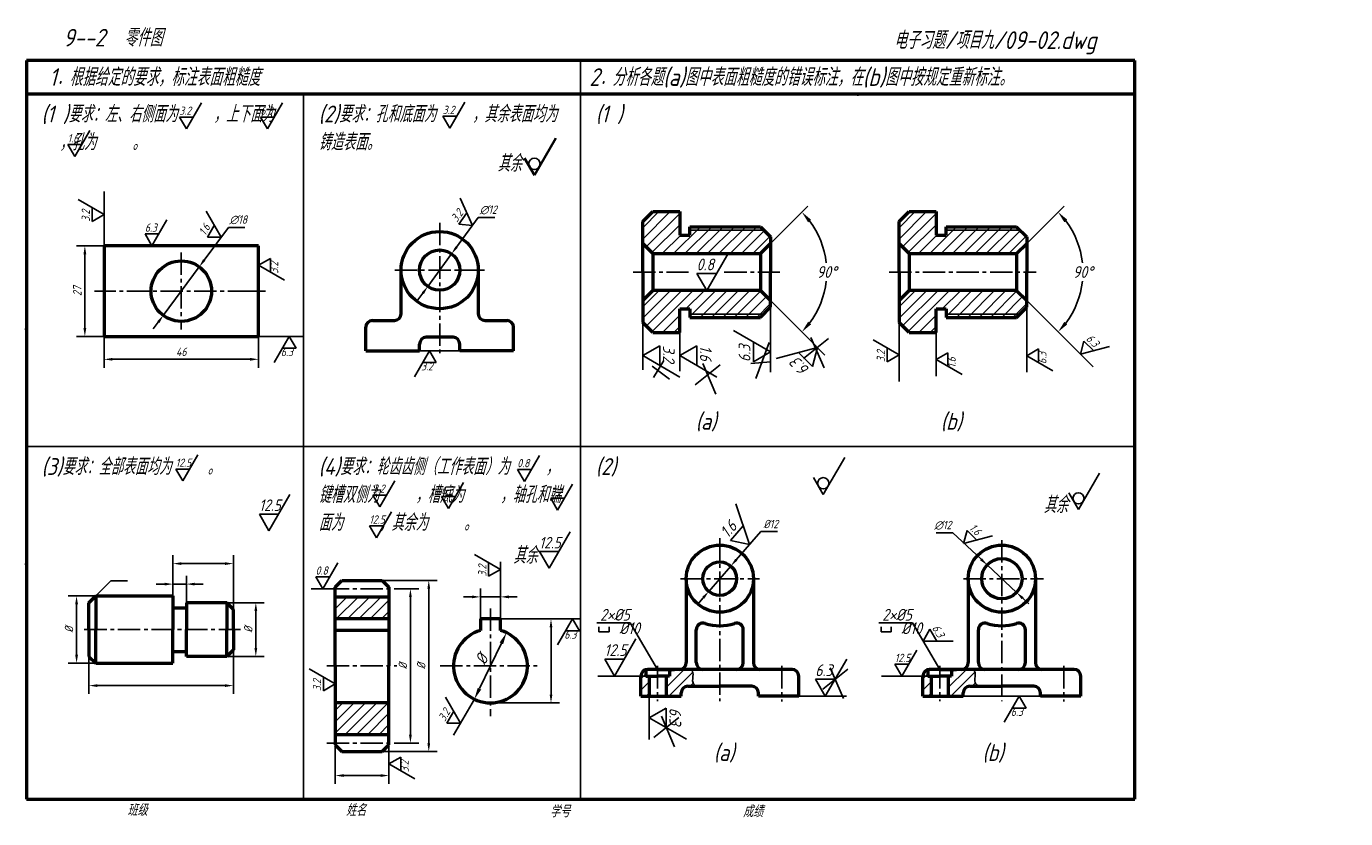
# Model space of a CAD drawing. Header units: millimetres. Extents: x 79 to 472, y 66 to 302.
import ezdxf

# ---------------------------------------------------------------- set-up
doc = ezdxf.new("R2010")
doc.units = ezdxf.units.MM
doc.header["$LTSCALE"] = 0.7
doc.linetypes.add('CENTER2', pattern=[28.575, 19.05, -3.175, 3.175, -3.175])
for name, color, linetype in [('剖面线层', 7, 'Continuous'), ('尺寸层', 221, 'Continuous'), ('细实线层', 7, 'Continuous')]:
    doc.layers.add(name, color=color, linetype=linetype)
for name, color, linetype, lineweight in [('文字层', 227, 'Continuous', 20), ('点画线层', 3, 'CENTER2', 25), ('答案层', 1, 'Continuous', 25), ('粗实线层', 7, 'Continuous', 50)]:
    doc.layers.add(name, color=color, linetype=linetype, lineweight=lineweight)
doc.styles.add('工程字体（斜）', font='gbeitc.shx', dxfattribs={"bigfont": 'gbcbig.shx'})
doc.styles.add('工程斜体', font='gbeitc.shx', dxfattribs={"bigfont": 'gbcbig.shx'})
doc.styles.add('样式 1', font='gbeitc.shx', dxfattribs={"bigfont": 'gbcbig.shx'})
doc.dimstyles.new('gb35', dxfattribs={"dimtxt": 2.5, "dimasz": 2.5, "dimexe": 2.5, "dimexo": 0, "dimgap": 1, "dimtad": 1, "dimdsep": 46, "dimtxsty": '工程字体（斜）', "dimcen": 0, "dimadec": 0, "dimazin": 0, "dimtfac": 1, "dimtmove": 0, "dimatfit": 3, "dimfxl": 0, "dimarcsym": 0})
doc.dimstyles.new('圆内直径', dxfattribs={"dimtxt": 3.5, "dimasz": 3.5, "dimexe": 2.5, "dimexo": 0, "dimgap": 1, "dimtad": 1, "dimtxsty": '工程斜体', "dimcen": 0, "dimadec": 0, "dimazin": 0, "dimtfac": 1, "dimtmove": 2, "dimatfit": 3, "dimfxl": 0, "dimarcsym": 0})
doc.dimstyles.new('直径加引线', dxfattribs={"dimtxt": 2.5, "dimasz": 2.5, "dimexe": 2.5, "dimexo": 0, "dimgap": 1, "dimtad": 1, "dimtoh": 1, "dimdsep": 46, "dimtxsty": '工程字体（斜）', "dimcen": 0, "dimadec": 0, "dimazin": 0, "dimtfac": 1, "dimtmove": 1, "dimatfit": 3, "dimfxl": 0, "dimarcsym": 0})
doc.dimstyles.new('角度', dxfattribs={"dimtxt": 3.5, "dimasz": 3.5, "dimexe": 2.5, "dimexo": 0, "dimgap": 1, "dimtad": 1, "dimtih": 1, "dimtoh": 1, "dimtxsty": '样式 1', "dimcen": 0, "dimadec": 0, "dimazin": 0, "dimtfac": 1, "dimtmove": 0, "dimatfit": 3, "dimfxl": 0, "dimarcsym": 0})

# ---------------------------------------------------------------- blocks, each defined once
blk = doc.blocks.new('粗糙度符号1')
at = {"layer": '细实线层', "ltscale": 0.5}
for p, q in [((0, 0), (6.38, 11.05)), ((0, 0), (-2.92, 5.05)), ((-2.92, 5.05), (2.92, 5.05))]:
    blk.add_line(p, q, dxfattribs=at)
at = {"layer": '细实线层', "ltscale": 0.5, "style": '工程字体（斜）'}
blk.add_attdef('CCD', (-3, 6), '', height=3.5, dxfattribs=at)
blk = doc.blocks.new('*D17')
at = {"layer": 'Defpoints', "color": 0, "ltscale": 0.5}
for p in [(96.32, 236.84), (102.02, 236.84), (102.02, 209.84)]:
    blk.add_point(p, dxfattribs=at)
at = {"layer": '尺寸层', "color": 0, "lineweight": -2, "ltscale": 0.5}
for p, q in [((102.02, 236.84), (93.82, 236.84)), ((96.32, 212.34), (96.32, 234.34)), ((102.02, 209.84), (93.82, 209.84))]:
    blk.add_line(p, q, dxfattribs=at)
at = {"layer": '尺寸层', "color": 0, "ltscale": 0.5}
for points in [[(95.9, 234.34), (96.74, 234.34), (96.32, 236.84)], [(95.9, 212.34), (96.74, 212.34), (96.32, 209.84)]]:
    blk.add_solid(points, dxfattribs=at)
at = {"layer": '尺寸层', "color": 0, "ltscale": 0.5, "insert": (94.07, 223.34), "char_height": 2.5, "attachment_point": 5, "rotation": 90, "style": '工程字体（斜）'}
blk.add_mtext('27', dxfattribs=at)
blk = doc.blocks.new('*D18')
at = {"layer": 'Defpoints', "color": 0, "ltscale": 0.5}
for p in [(102.02, 209.84), (148.02, 209.84), (148.02, 203.03)]:
    blk.add_point(p, dxfattribs=at)
at = {"layer": '尺寸层', "color": 0, "lineweight": -2, "ltscale": 0.5}
for p, q in [((102.02, 209.84), (102.02, 200.53)), ((148.02, 209.84), (148.02, 200.53)), ((104.52, 203.03), (145.52, 203.03))]:
    blk.add_line(p, q, dxfattribs=at)
at = {"layer": '尺寸层', "color": 0, "ltscale": 0.5}
for points in [[(104.52, 203.45), (104.52, 202.62), (102.02, 203.03)], [(145.52, 203.45), (145.52, 202.62), (148.02, 203.03)]]:
    blk.add_solid(points, dxfattribs=at)
at = {"layer": '尺寸层', "color": 0, "ltscale": 0.5, "insert": (125.02, 205.28), "char_height": 2.5, "attachment_point": 5, "style": '工程字体（斜）'}
blk.add_mtext('46', dxfattribs=at)
blk = doc.blocks.new('*D19')
at = {"layer": 'Defpoints', "color": 0, "ltscale": 0.5}
for p in [(130.37, 230.58), (119.67, 216.11)]:
    blk.add_point(p, dxfattribs=at)
at = {"layer": '尺寸层', "color": 0, "lineweight": -2, "ltscale": 0.5}
for p, q in [((139.06, 242.33), (131.86, 232.59)), ((143.97, 242.33), (139.06, 242.33)), ((119.67, 216.11), (130.37, 230.58)), ((118.18, 214.09), (116.7, 212.08))]:
    blk.add_line(p, q, dxfattribs=at)
at = {"layer": '尺寸层', "color": 0, "ltscale": 0.5}
for points in [[(131.52, 232.84), (132.19, 232.34), (130.37, 230.58)], [(117.85, 214.34), (118.52, 213.85), (119.67, 216.11)]]:
    blk.add_solid(points, dxfattribs=at)
at = {"layer": '尺寸层', "color": 0, "ltscale": 0.5, "insert": (142.01, 244.58), "char_height": 2.5, "attachment_point": 5, "style": '工程字体（斜）'}
blk.add_mtext('∅18', dxfattribs=at)
blk = doc.blocks.new('*D20')
at = {"layer": 'Defpoints', "color": 0, "ltscale": 0.5}
for p in [(205.5, 234.43), (198.4, 224.75)]:
    blk.add_point(p, dxfattribs=at)
at = {"layer": '尺寸层', "color": 0, "lineweight": -2, "ltscale": 0.5}
for p, q in [((213.44, 245.26), (206.98, 236.45)), ((218.39, 245.26), (213.44, 245.26)), ((198.4, 224.75), (205.5, 234.43)), ((196.92, 222.74), (195.45, 220.72))]:
    blk.add_line(p, q, dxfattribs=at)
at = {"layer": '尺寸层', "color": 0, "ltscale": 0.5}
for points in [[(206.64, 236.69), (207.31, 236.2), (205.5, 234.43)], [(196.59, 222.98), (197.26, 222.49), (198.4, 224.75)]]:
    blk.add_solid(points, dxfattribs=at)
at = {"layer": '尺寸层', "color": 0, "ltscale": 0.5, "insert": (216.42, 247.51), "char_height": 2.5, "attachment_point": 5, "style": '工程字体（斜）'}
blk.add_mtext('∅12', dxfattribs=at)
blk = doc.blocks.new('*D21')
at = {"layer": 'Defpoints', "color": 0, "ltscale": 0.5}
for p in [(99.55, 132.55), (93.85, 112.55), (99.55, 112.55)]:
    blk.add_point(p, dxfattribs=at)
at = {"layer": '尺寸层', "color": 0, "lineweight": -2, "ltscale": 0.5}
for p, q in [((99.55, 132.55), (91.35, 132.55)), ((93.85, 130.05), (93.85, 115.05)), ((99.55, 112.55), (91.35, 112.55))]:
    blk.add_line(p, q, dxfattribs=at)
at = {"layer": '尺寸层', "color": 0, "ltscale": 0.5}
for points in [[(93.43, 130.05), (94.27, 130.05), (93.85, 132.55)], [(93.43, 115.05), (94.27, 115.05), (93.85, 112.55)]]:
    blk.add_solid(points, dxfattribs=at)
at = {"layer": '尺寸层', "color": 0, "ltscale": 0.5, "insert": (91.6, 122.55), "char_height": 2.5, "attachment_point": 5, "rotation": 90, "style": '工程字体（斜）'}
blk.add_mtext('%%C', dxfattribs=at)
blk = doc.blocks.new('*D22')
at = {"layer": 'Defpoints', "color": 0, "ltscale": 0.5}
for p in [(97.55, 114.55), (140.55, 116.55), (140.55, 105.86)]:
    blk.add_point(p, dxfattribs=at)
at = {"layer": '尺寸层', "color": 0, "lineweight": -2, "ltscale": 0.5}
for p, q in [((97.55, 114.55), (97.55, 103.36)), ((140.55, 116.55), (140.55, 103.36)), ((100.05, 105.86), (138.05, 105.86))]:
    blk.add_line(p, q, dxfattribs=at)
at = {"layer": '尺寸层', "color": 0, "ltscale": 0.5}
for points in [[(100.05, 106.27), (100.05, 105.44), (97.55, 105.86)], [(138.05, 106.27), (138.05, 105.44), (140.55, 105.86)]]:
    blk.add_solid(points, dxfattribs=at)
blk = doc.blocks.new('*D23')
at = {"layer": 'Defpoints', "color": 0, "ltscale": 0.5}
for p in [(122.55, 142.19), (122.55, 132.55), (140.55, 128.55)]:
    blk.add_point(p, dxfattribs=at)
at = {"layer": '尺寸层', "color": 0, "lineweight": -2, "ltscale": 0.5}
for p, q in [((122.55, 132.55), (122.55, 144.69)), ((138.05, 142.19), (125.05, 142.19)), ((140.55, 128.55), (140.55, 144.69))]:
    blk.add_line(p, q, dxfattribs=at)
at = {"layer": '尺寸层', "color": 0, "ltscale": 0.5}
for points in [[(125.05, 142.61), (125.05, 141.77), (122.55, 142.19)], [(138.05, 142.61), (138.05, 141.77), (140.55, 142.19)]]:
    blk.add_solid(points, dxfattribs=at)
blk = doc.blocks.new('*D24')
at = {"layer": 'Defpoints', "color": 0, "ltscale": 0.5}
for p in [(126.55, 136.08), (122.55, 132.55), (126.55, 130.55)]:
    blk.add_point(p, dxfattribs=at)
at = {"layer": '尺寸层', "color": 0, "lineweight": -2, "ltscale": 0.5}
for p, q in [((122.55, 132.55), (122.55, 138.58)), ((126.55, 130.55), (126.55, 138.58)), ((120.05, 136.08), (117.55, 136.08)), ((122.55, 136.08), (126.55, 136.08)), ((129.05, 136.08), (131.55, 136.08))]:
    blk.add_line(p, q, dxfattribs=at)
at = {"layer": '尺寸层', "color": 0, "ltscale": 0.5}
for points in [[(120.05, 136.5), (120.05, 135.66), (122.55, 136.08)], [(129.05, 136.5), (129.05, 135.66), (126.55, 136.08)]]:
    blk.add_solid(points, dxfattribs=at)
blk = doc.blocks.new('*D25')
at = {"layer": 'Defpoints', "color": 0, "ltscale": 0.5}
for p in [(138.55, 130.55), (138.55, 114.55), (147.21, 114.55)]:
    blk.add_point(p, dxfattribs=at)
at = {"layer": '尺寸层', "color": 0, "lineweight": -2, "ltscale": 0.5}
for p, q in [((138.55, 130.55), (149.71, 130.55)), ((147.21, 128.05), (147.21, 117.05)), ((138.55, 114.55), (149.71, 114.55))]:
    blk.add_line(p, q, dxfattribs=at)
at = {"layer": '尺寸层', "color": 0, "ltscale": 0.5}
for points in [[(146.8, 128.05), (147.63, 128.05), (147.21, 130.55)], [(146.8, 117.05), (147.63, 117.05), (147.21, 114.55)]]:
    blk.add_solid(points, dxfattribs=at)
at = {"layer": '尺寸层', "color": 0, "ltscale": 0.5, "insert": (144.96, 122.55), "char_height": 2.5, "attachment_point": 5, "rotation": 90, "style": '工程字体（斜）'}
blk.add_mtext('%%C', dxfattribs=at)
blk = doc.blocks.new('*D26')
at = {"layer": 'Defpoints', "color": 0, "ltscale": 0.5}
for p in [(184.85, 137.2), (184.85, 86.2), (198.7, 86.2)]:
    blk.add_point(p, dxfattribs=at)
at = {"layer": '尺寸层', "color": 0, "lineweight": -2, "ltscale": 0.5}
for p, q in [((184.85, 137.2), (201.2, 137.2)), ((198.7, 134.7), (198.7, 88.7)), ((184.85, 86.2), (201.2, 86.2))]:
    blk.add_line(p, q, dxfattribs=at)
at = {"layer": '尺寸层', "color": 0, "ltscale": 0.5}
for points in [[(198.29, 134.7), (199.12, 134.7), (198.7, 137.2)], [(198.29, 88.7), (199.12, 88.7), (198.7, 86.2)]]:
    blk.add_solid(points, dxfattribs=at)
at = {"layer": '尺寸层', "color": 0, "ltscale": 0.5, "insert": (196.45, 111.7), "char_height": 2.5, "attachment_point": 5, "rotation": 90, "style": '工程字体（斜）'}
blk.add_mtext('%%C', dxfattribs=at)
blk = doc.blocks.new('*D27')
at = {"layer": 'Defpoints', "color": 0, "ltscale": 0.5}
for p in [(189.64, 134.7), (189.64, 88.7), (193.24, 88.7)]:
    blk.add_point(p, dxfattribs=at)
at = {"layer": '尺寸层', "color": 0, "lineweight": -2, "ltscale": 0.5}
for p, q in [((189.64, 134.7), (195.74, 134.7)), ((193.24, 132.2), (193.24, 91.2)), ((189.64, 88.7), (195.74, 88.7))]:
    blk.add_line(p, q, dxfattribs=at)
at = {"layer": '尺寸层', "color": 0, "ltscale": 0.5}
for points in [[(192.82, 132.2), (193.65, 132.2), (193.24, 134.7)], [(192.82, 91.2), (193.65, 91.2), (193.24, 88.7)]]:
    blk.add_solid(points, dxfattribs=at)
at = {"layer": '尺寸层', "color": 0, "ltscale": 0.5, "insert": (190.99, 111.7), "char_height": 2.5, "attachment_point": 5, "rotation": 90, "style": '工程字体（斜）'}
blk.add_mtext('%%C', dxfattribs=at)
blk = doc.blocks.new('*D28')
at = {"layer": 'Defpoints', "color": 0, "ltscale": 0.5}
for p in [(217.06, 125.7), (235.09, 125.7), (217.06, 100.7)]:
    blk.add_point(p, dxfattribs=at)
at = {"layer": '尺寸层', "color": 0, "lineweight": -2, "ltscale": 0.5}
for p, q in [((217.06, 125.7), (237.59, 125.7)), ((235.09, 103.2), (235.09, 123.2)), ((217.06, 100.7), (237.59, 100.7))]:
    blk.add_line(p, q, dxfattribs=at)
at = {"layer": '尺寸层', "color": 0, "ltscale": 0.5}
for points in [[(234.68, 123.2), (235.51, 123.2), (235.09, 125.7)], [(234.68, 103.2), (235.51, 103.2), (235.09, 100.7)]]:
    blk.add_solid(points, dxfattribs=at)
blk = doc.blocks.new('*D29')
at = {"layer": 'Defpoints', "color": 0, "ltscale": 0.5}
for p in [(220.06, 132.28), (214.06, 125.7), (220.06, 125.7)]:
    blk.add_point(p, dxfattribs=at)
at = {"layer": '尺寸层', "color": 0, "lineweight": -2, "ltscale": 0.5}
for p, q in [((214.06, 125.7), (214.06, 134.78)), ((220.06, 125.7), (220.06, 134.78)), ((211.56, 132.28), (209.06, 132.28)), ((214.06, 132.28), (220.06, 132.28)), ((222.56, 132.28), (225.06, 132.28))]:
    blk.add_line(p, q, dxfattribs=at)
at = {"layer": '尺寸层', "color": 0, "ltscale": 0.5}
for points in [[(211.56, 132.7), (211.56, 131.86), (214.06, 132.28)], [(222.56, 132.7), (222.56, 131.86), (220.06, 132.28)]]:
    blk.add_solid(points, dxfattribs=at)
blk = doc.blocks.new('*D30')
at = {"layer": 'Defpoints', "color": 0, "ltscale": 0.5}
for p in [(221.84, 121.61), (212.27, 101.8)]:
    blk.add_point(p, dxfattribs=at)
at = {"layer": '尺寸层', "color": 0, "lineweight": -2, "ltscale": 0.5}
blk.add_line((220.32, 118.45), (213.8, 104.95), dxfattribs=at)
at = {"layer": '尺寸层', "color": 0, "ltscale": 0.5}
for points in [[(219.8, 118.71), (220.85, 118.2), (221.84, 121.61)], [(213.27, 105.2), (214.32, 104.69), (212.27, 101.8)]]:
    blk.add_solid(points, dxfattribs=at)
at = {"layer": '尺寸层', "color": 0, "ltscale": 0.5, "insert": (214.44, 113.7), "char_height": 3.5, "attachment_point": 5, "rotation": 64.2206, "style": '工程斜体'}
blk.add_mtext('%%C', dxfattribs=at)
blk = doc.blocks.new('*D31')
at = {"layer": 'Defpoints', "color": 0, "ltscale": 0.5}
for p in [(300.44, 237.53), (297.44, 234.53), (297.44, 223.53), (300.44, 220.53), (316.31, 222.5)]:
    blk.add_point(p, dxfattribs=at)
at = {"layer": '尺寸层', "color": 0, "lineweight": -2, "ltscale": 0.5}
for p, q in [((300.44, 237.53), (311.54, 248.64)), ((300.44, 220.53), (311.54, 209.42))]:
    blk.add_line(p, q, dxfattribs=at)
for start, end in [(6.2576, 37.0453), (322.9547, 353.7424)]:
    blk.add_arc((291.94, 229.03), 25.23, start, end, dxfattribs=at)
at = {"layer": '尺寸层', "color": 0, "ltscale": 0.5}
for points in [[(311.63, 243.84), (312.51, 244.61), (309.78, 246.87)], [(312.51, 213.44), (311.63, 214.21), (309.78, 211.19)]]:
    blk.add_solid(points, dxfattribs=at)
at = {"layer": '尺寸层', "color": 0, "ltscale": 0.5, "insert": (317.17, 229.03), "char_height": 3.5, "attachment_point": 5, "style": '样式 1'}
blk.add_mtext('90°', dxfattribs=at)
blk = doc.blocks.new('*D32')
at = {"layer": 'Defpoints', "color": 0, "ltscale": 0.5}
for p in [(288.62, 141.47), (282.06, 133.92)]:
    blk.add_point(p, dxfattribs=at)
at = {"layer": '尺寸层', "color": 0, "lineweight": -2, "ltscale": 0.5}
for p, q in [((297.54, 151.73), (290.26, 143.35)), ((302.5, 151.73), (297.54, 151.73)), ((282.06, 133.92), (288.62, 141.47)), ((280.42, 132.03), (278.78, 130.15))]:
    blk.add_line(p, q, dxfattribs=at)
at = {"layer": '尺寸层', "color": 0, "ltscale": 0.5}
for points in [[(289.94, 143.63), (290.57, 143.08), (288.62, 141.47)], [(280.1, 132.31), (280.73, 131.76), (282.06, 133.92)]]:
    blk.add_solid(points, dxfattribs=at)
at = {"layer": '尺寸层', "color": 0, "ltscale": 0.5, "insert": (300.52, 153.98), "char_height": 2.5, "attachment_point": 5, "style": '工程字体（斜）'}
blk.add_mtext('%%C12', dxfattribs=at)
blk = doc.blocks.new('*D33')
at = {"layer": 'Defpoints', "color": 0, "ltscale": 0.5}
for p in [(170.85, 88.2), (186.85, 88.2), (186.85, 79.07)]:
    blk.add_point(p, dxfattribs=at)
at = {"layer": '尺寸层', "color": 0, "lineweight": -2, "ltscale": 0.5}
for p, q in [((170.85, 88.2), (170.85, 76.57)), ((186.85, 88.2), (186.85, 76.57)), ((173.35, 79.07), (184.35, 79.07))]:
    blk.add_line(p, q, dxfattribs=at)
at = {"layer": '尺寸层', "color": 0, "ltscale": 0.5}
for points in [[(173.35, 79.49), (173.35, 78.66), (170.85, 79.07)], [(184.35, 79.49), (184.35, 78.66), (186.85, 79.07)]]:
    blk.add_solid(points, dxfattribs=at)
blk = doc.blocks.new('粗糙度符号2')
at = {"layer": '细实线层', "ltscale": 0.5}
for p, q in [((0, 0), (-6.38, -11.05)), ((0, 0), (2.92, -5.05)), ((2.92, -5.05), (-2.92, -5.05))]:
    blk.add_line(p, q, dxfattribs=at)
at = {"layer": '细实线层', "ltscale": 0.5, "style": '工程字体（斜）'}
blk.add_attdef('CCD', (-3.52, -8.38), '', height=3.5, dxfattribs=at)
blk = doc.blocks.new('粗糙度符号3')
at = {"layer": '细实线层', "lineweight": 35, "ltscale": 0.5}
for p, q in [((6.38, 11.05), (0, 0)), ((0, 0), (-2.92, 5.05))]:
    blk.add_line(p, q, dxfattribs=at)
at = {"layer": '细实线层', "ltscale": 0.5}
blk.add_circle((0, 3.37), 1.68, dxfattribs=at)
blk = doc.blocks.new('*D34')
at = {"layer": 'Defpoints', "color": 0, "ltscale": 0.5}
for p in [(376.71, 237.53), (373.71, 234.53), (373.71, 223.53), (376.71, 220.53), (392.58, 222.5)]:
    blk.add_point(p, dxfattribs=at)
at = {"layer": '尺寸层', "color": 0, "lineweight": -2, "ltscale": 0.5}
for p, q in [((376.71, 237.53), (387.82, 248.64)), ((376.71, 220.53), (387.82, 209.42))]:
    blk.add_line(p, q, dxfattribs=at)
for start, end in [(6.2576, 37.0453), (322.9547, 353.7424)]:
    blk.add_arc((368.21, 229.03), 25.23, start, end, dxfattribs=at)
at = {"layer": '尺寸层', "color": 0, "ltscale": 0.5}
for points in [[(387.91, 243.84), (388.79, 244.61), (386.05, 246.87)], [(388.79, 213.44), (387.91, 214.21), (386.05, 211.19)]]:
    blk.add_solid(points, dxfattribs=at)
at = {"layer": '尺寸层', "color": 0, "ltscale": 0.5, "insert": (393.44, 229.03), "char_height": 3.5, "attachment_point": 5, "style": '样式 1'}
blk.add_mtext('90°', dxfattribs=at)
blk = doc.blocks.new('*D35')
at = {"layer": 'Defpoints', "color": 0}
for p in [(364.93, 141.79), (373.69, 133.59)]:
    blk.add_point(p, dxfattribs=at)
at = {"layer": '答案层', "color": 0, "lineweight": -2}
for p, q in [((349.75, 151.36), (354.71, 151.36)), ((354.71, 151.36), (363.1, 143.5)), ((373.69, 133.59), (364.93, 141.79)), ((375.51, 131.88), (377.33, 130.17))]:
    blk.add_line(p, q, dxfattribs=at)
at = {"layer": '答案层', "color": 0}
for points in [[(363.39, 143.81), (362.82, 143.2), (364.93, 141.79)], [(375.79, 132.19), (375.22, 131.58), (373.69, 133.59)]]:
    blk.add_solid(points, dxfattribs=at)
at = {"layer": '答案层', "color": 0, "insert": (351.73, 153.61), "char_height": 2.5, "attachment_point": 5, "style": '工程字体（斜）'}
blk.add_mtext('∅12', dxfattribs=at)

msp = doc.modelspace()

# ---------------------------------------------------------------- hatches: boundary and pattern name
at = {"layer": '剖面线层', "ltscale": 0.5}
h = msp.add_hatch(dxfattribs=at)
h.set_pattern_fill('ANSI31', scale=0.75, style=0)
h.paths.add_polyline_path([(300.436, 239.527), (298.436, 241.527), (276.436, 241.527), (276.436, 240.027), (273.436, 240.027), (273.436, 247.027), (265.436, 247.027), (262.436, 244.027), (262.436, 237.527), (265.436, 234.527), (297.436, 234.527), (300.436, 237.527)])
h.paths.add_polyline_path([(297.436, 242.527), (276.436, 242.527), (276.436, 241.527), (298.436, 241.527)], flags=17)
h.paths.add_polyline_path([(300.436, 220.527), (297.436, 223.527), (265.436, 223.527), (262.436, 220.527), (262.436, 214.027), (265.436, 211.027), (273.436, 211.027), (273.436, 218.027), (276.436, 218.027), (276.436, 216.527), (298.436, 216.527), (300.436, 218.527)])
h.paths.add_polyline_path([(298.436, 216.527), (276.436, 216.527), (276.436, 215.527), (297.436, 215.527)], flags=17)
h = msp.add_hatch(dxfattribs=at)
h.set_pattern_fill('ANSI31', scale=0.75, style=0)
h.set_pattern_definition([(45, (76.274, -2e-08), (-1.683798, 1.683798), [])])
h.paths.add_polyline_path([(376.71, 239.527), (374.71, 241.527), (352.71, 241.527), (352.71, 240.027), (349.71, 240.027), (349.71, 247.027), (341.71, 247.027), (338.71, 244.027), (338.71, 237.527), (341.71, 234.527), (373.71, 234.527), (376.71, 237.527)])
h.paths.add_polyline_path([(373.71, 242.527), (352.71, 242.527), (352.71, 241.527), (374.71, 241.527)], flags=17)
h.paths.add_polyline_path([(376.71, 220.527), (373.71, 223.527), (341.71, 223.527), (338.71, 220.527), (338.71, 214.027), (341.71, 211.027), (349.71, 211.027), (349.71, 218.027), (352.71, 218.027), (352.71, 216.527), (374.71, 216.527), (376.71, 218.527)])
h.paths.add_polyline_path([(374.71, 216.527), (352.71, 216.527), (352.71, 215.527), (373.71, 215.527)], flags=17)
h = msp.add_hatch(dxfattribs=at)
h.set_pattern_fill('ANSI31', scale=0.75, style=0)
h.set_pattern_definition([(45, (-2e-07, -8.412), (-1.683798, 1.683798), [])])
h.paths.add_polyline_path([(170.855, 132.201), (170.855, 125.701), (186.855, 125.701), (186.855, 132.201)])
h.paths.add_polyline_path([(170.855, 100.701), (170.855, 91.201), (186.855, 91.201), (186.855, 100.701)])
at = {"layer": '细实线层', "ltscale": 0.5}
h = msp.add_hatch(dxfattribs=at)
h.set_pattern_fill('ANSI31', scale=0.75, style=0)
h.set_pattern_definition([(45, (-5.3103, 12.4633), (-1.683798, 1.683798), [])])
edge = h.paths.add_edge_path()
edge.add_spline(control_points=[(278.243, 105.692), (277.874, 105.985), (276.871, 107.001), (277.677, 109.058), (277.187, 110.259), (276.868, 110.692)], knot_values=[3.8216902, 3.8216902, 3.8216902, 3.8216902, 4.9938971, 7.5712647, 9.2779458, 9.2779458, 9.2779458, 9.2779458], degree=3, periodic=0)
edge.add_line((276.868, 110.692), (270.336, 110.692))
edge.add_line((270.336, 110.692), (270.336, 108.692))
edge.add_line((270.336, 108.692), (269.336, 108.692))
edge.add_line((269.336, 108.692), (269.336, 102.692))
edge.add_line((269.336, 102.692), (273.836, 102.692))
edge.add_line((273.836, 102.692), (273.836, 103.692))
edge.add_arc((275.836, 103.692), 2, 90, 180, ccw=False)
edge.add_line((275.836, 105.692), (278.243, 105.692))
h.paths.add_polyline_path([(264.336, 108.692), (263.336, 108.692), (263.336, 110.629, 0.3419987), (261.836, 108.692), (261.836, 102.692), (264.336, 102.692)])
h = msp.add_hatch(dxfattribs=at)
h.set_pattern_fill('ANSI31', scale=0.75, style=0)
h.set_pattern_definition([(45, (78.6597, 12.4633), (-1.683798, 1.683798), [])])
edge = h.paths.add_edge_path()
edge.add_spline(control_points=[(362.213, 105.692), (361.844, 105.985), (360.841, 107.001), (361.647, 109.058), (361.157, 110.259), (360.838, 110.692)], knot_values=[3.8216902, 3.8216902, 3.8216902, 3.8216902, 4.9938971, 7.5712647, 9.2779458, 9.2779458, 9.2779458, 9.2779458], degree=3, periodic=0)
edge.add_line((360.838, 110.692), (354.306, 110.692))
edge.add_line((354.306, 110.692), (354.306, 108.692))
edge.add_line((354.306, 108.692), (353.306, 108.692))
edge.add_line((353.306, 108.692), (353.306, 102.692))
edge.add_line((353.306, 102.692), (357.806, 102.692))
edge.add_line((357.806, 102.692), (357.806, 103.692))
edge.add_arc((359.806, 103.692), 2, 90, 180, ccw=False)
edge.add_line((359.806, 105.692), (362.213, 105.692))
h.paths.add_polyline_path([(348.306, 108.692), (347.306, 108.692), (347.306, 110.629, 0.3419987), (345.806, 108.692), (345.806, 102.692), (348.306, 102.692)])

# ---------------------------------------------------------------- linework, layer by layer
at = {"layer": '尺寸层', "color": 7, "ltscale": 0.5}
for p, q in [((300.436, 218.527), (300.436, 199.229)), ((262.436, 214.027), (262.436, 199.931)), ((273.436, 211.027), (273.436, 199.466)), ((311.544, 209.419), (316.652, 204.312)), ((99.548, 132.551), (104.009, 137.012)), ((104.009, 137.012), (109.009, 137.012)), ((258.703, 124.537), (248.703, 124.537)), ((249.369, 123.372), (249.369, 121.872)), ((249.369, 121.872), (252.369, 121.872)), ((252.369, 121.872), (252.369, 123.372)), ((266.836, 110.692), (258.703, 124.537)), ((342.673, 124.537), (332.673, 124.537)), ((333.339, 123.372), (333.339, 121.872)), ((333.339, 121.872), (336.339, 121.872)), ((336.339, 121.872), (336.339, 123.372)), ((350.806, 110.692), (342.673, 124.537)), ((263.336, 108.692), (248.986, 108.692)), ((264.336, 102.692), (264.336, 89.81)), ((308.836, 102.692), (323.067, 102.692))]:
    msp.add_line(p, q, dxfattribs=at)
at = {"layer": '点画线层', "color": 7, "ltscale": 0.5}
for p, q in [((201.95, 243.715), (201.95, 204.111)), ((125.018, 234.815), (125.018, 211.868)), ((188.585, 229.591), (215.826, 229.591)), ((259.502, 229.027), (276, 229.027)), ((286.685, 229.027), (303.24, 229.027)), ((335.776, 229.027), (379.514, 229.027)), ((145.526, 223.342), (99.224, 223.342)), ((285.336, 149.808), (285.336, 101.21)), ((369.306, 149.168), (369.306, 101.21)), ((273.637, 137.692), (297.176, 137.692)), ((357.859, 137.692), (381.725, 137.692)), ((168.357, 134.701), (189.643, 134.701)), ((217.059, 128.852), (217.059, 96.779)), ((96.157, 122.551), (142.632, 122.551)), ((168.357, 111.701), (189.151, 111.701)), ((202.123, 111.701), (231.866, 111.701)), ((266.836, 111.71), (266.836, 101.211)), ((303.836, 111.71), (303.836, 101.145)), ((350.806, 111.71), (350.806, 101.211)), ((387.806, 111.71), (387.806, 101.145)), ((168.357, 88.701), (189.799, 88.701))]:
    msp.add_line(p, q, dxfattribs=at)
at = {"layer": '答案层'}
for p, q in [((102.018, 236.842), (102.018, 253.038)), ((148.018, 209.842), (161.409, 209.842))]:
    msp.add_line(p, q, dxfattribs=at)
at = {"layer": '答案层', "color": 1}
for p, q in [((376.71, 218.527), (376.71, 199.193)), ((338.71, 214.027), (338.71, 196.381)), ((310.235, 203.239), (317.681, 209.188)), ((316.378, 200.45), (312.468, 209.559)), ((349.71, 211.027), (349.71, 198.021)), ((387.818, 209.419), (396.455, 200.782)), ((195.95, 205.591), (207.95, 205.591)), ((296.087, 197.29), (299.996, 208.072)), ((265.185, 201.008), (270.397, 197.104)), ((265.557, 197.661), (268.722, 202.681)), ((278.03, 195.431), (285.476, 201.379)), ((284.173, 192.642), (280.264, 201.751)), ((294.597, 201.751), (300.554, 202.309)), ((220.059, 134.781), (220.059, 142.744)), ((168.357, 134.701), (163.641, 134.701)), ((237.593, 125.701), (243.909, 125.701)), ((315.977, 104.799), (323.424, 110.748)), ((322.12, 102.01), (318.211, 111.119)), ((347.806, 108.692), (333.457, 108.692)), ((357.806, 102.692), (380.806, 102.692)), ((212.275, 101.796), (206.071, 91.051)), ((265.702, 90.393), (273.148, 96.342)), ((271.845, 87.605), (267.935, 96.714))]:
    msp.add_line(p, q, dxfattribs=at)
at = {"layer": '粗实线层', "color": 7, "ltscale": 0.5}
for p, q in [((408.909, 292.03), (78.909, 292.03)), ((78.909, 292.03), (78.909, 282.03)), ((408.909, 282.03), (408.909, 292.03)), ((78.909, 282.03), (78.909, 72.03)), ((238.878, 282.03), (78.909, 282.03)), ((408.909, 282.03), (238.878, 282.03)), ((408.909, 72.03), (408.909, 282.03)), ((262.436, 244.027), (265.436, 247.027)), ((262.436, 229.027), (262.436, 244.027)), ((265.436, 247.027), (273.436, 247.027)), ((273.436, 247.027), (273.436, 240.027)), ((338.71, 244.027), (341.71, 247.027)), ((338.71, 229.027), (338.71, 244.027)), ((341.71, 247.027), (349.71, 247.027)), ((349.71, 247.027), (349.71, 240.027)), ((273.436, 240.027), (276.436, 240.027)), ((276.436, 240.027), (276.436, 242.527)), ((276.436, 242.527), (297.436, 242.527)), ((297.436, 242.527), (300.436, 239.527)), ((349.71, 240.027), (352.71, 240.027)), ((352.71, 240.027), (352.71, 242.527)), ((352.71, 242.527), (373.71, 242.527)), ((373.71, 242.527), (376.71, 239.527)), ((148.018, 236.842), (102.018, 236.842)), ((102.018, 236.842), (102.018, 209.842)), ((148.018, 209.842), (148.018, 236.842)), ((265.436, 234.527), (262.436, 237.527)), ((297.436, 234.527), (300.436, 237.527)), ((300.436, 239.527), (300.436, 229.027)), ((341.71, 234.527), (338.71, 237.527)), ((373.71, 234.527), (376.71, 237.527)), ((376.71, 239.527), (376.71, 229.027)), ((265.436, 234.527), (265.436, 223.527)), ((265.436, 234.527), (297.436, 234.527)), ((297.436, 234.527), (297.436, 223.527)), ((341.71, 234.527), (341.71, 223.527)), ((341.71, 234.527), (373.71, 234.527)), ((373.71, 234.527), (373.71, 223.527)), ((190.45, 216.591), (190.45, 229.591)), ((213.45, 229.591), (213.45, 216.591)), ((262.436, 229.027), (262.436, 214.027)), ((300.436, 218.527), (300.436, 229.027)), ((338.71, 229.027), (338.71, 214.027)), ((376.71, 218.527), (376.71, 229.027)), ((265.436, 223.527), (262.436, 220.527)), ((297.436, 223.527), (265.436, 223.527)), ((297.436, 223.527), (300.436, 220.527)), ((341.71, 223.527), (338.71, 220.527)), ((373.71, 223.527), (341.71, 223.527)), ((373.71, 223.527), (376.71, 220.527)), ((273.436, 211.027), (273.436, 218.027)), ((273.436, 218.027), (276.436, 218.027)), ((276.436, 218.027), (276.436, 215.527)), ((297.436, 215.527), (300.436, 218.527)), ((349.71, 211.027), (349.71, 218.027)), ((349.71, 218.027), (352.71, 218.027)), ((352.71, 218.027), (352.71, 215.527)), ((373.71, 215.527), (376.71, 218.527)), ((179.95, 205.591), (179.95, 212.591)), ((181.95, 214.591), (188.45, 214.591)), ((215.45, 214.591), (221.95, 214.591)), ((223.95, 205.591), (223.95, 212.591)), ((265.436, 211.027), (262.436, 214.027)), ((276.436, 215.527), (297.436, 215.527)), ((341.71, 211.027), (338.71, 214.027)), ((352.71, 215.527), (373.71, 215.527)), ((102.018, 209.842), (148.018, 209.842)), ((205.95, 209.591), (197.95, 209.591)), ((265.436, 211.027), (273.436, 211.027)), ((341.71, 211.027), (349.71, 211.027)), ((179.95, 205.591), (195.95, 205.591)), ((195.95, 205.591), (195.95, 207.591)), ((207.95, 205.591), (207.95, 207.591)), ((223.95, 205.591), (207.95, 205.591)), ((275.336, 137.692), (275.336, 112.692)), ((295.336, 137.692), (295.336, 112.692)), ((359.306, 137.692), (359.306, 112.692)), ((379.306, 137.692), (379.306, 112.692)), ((170.855, 135.201), (172.855, 137.201)), ((170.855, 111.701), (170.855, 135.201)), ((172.855, 137.201), (184.855, 137.201)), ((184.855, 137.201), (186.855, 135.201)), ((186.855, 135.201), (186.855, 111.701)), ((97.548, 130.551), (99.548, 132.551)), ((97.548, 122.551), (97.548, 130.551)), ((99.548, 132.551), (122.548, 132.551)), ((99.548, 132.551), (99.548, 122.551)), ((122.548, 132.551), (122.548, 122.551)), ((138.548, 130.551), (126.548, 130.551)), ((126.548, 130.551), (126.548, 122.551)), ((140.548, 128.551), (138.548, 130.551)), ((138.548, 130.551), (138.548, 122.551)), ((186.855, 132.201), (170.855, 132.201)), ((122.548, 129.051), (126.548, 129.051)), ((140.548, 122.551), (140.548, 128.551)), ((186.855, 125.701), (170.855, 125.701)), ((220.059, 125.701), (214.059, 125.701)), ((214.059, 125.701), (214.059, 122.284)), ((220.059, 122.284), (220.059, 125.701)), ((97.548, 122.551), (97.548, 114.551)), ((99.548, 112.551), (99.548, 122.551)), ((122.548, 112.551), (122.548, 122.551)), ((126.548, 114.551), (126.548, 122.551)), ((138.548, 114.551), (138.548, 122.551)), ((140.548, 122.551), (140.548, 116.551)), ((186.855, 122.284), (170.855, 122.284)), ((278.336, 112.692), (278.336, 122.494)), ((292.336, 112.692), (292.336, 122.494)), ((362.306, 112.692), (362.306, 122.494)), ((376.306, 112.692), (376.306, 122.494)), ((97.548, 114.551), (99.548, 112.551)), ((122.548, 116.051), (126.548, 116.051)), ((138.548, 114.551), (126.548, 114.551)), ((140.548, 116.551), (138.548, 114.551)), ((99.548, 112.551), (122.548, 112.551)), ((170.855, 111.701), (170.855, 88.201)), ((186.855, 88.201), (186.855, 111.701)), ((263.336, 110.629), (263.336, 108.692)), ((306.836, 110.692), (263.836, 110.692)), ((266.836, 110.692), (271.836, 110.692)), ((266.836, 110.692), (270.336, 110.692)), ((270.336, 110.692), (270.336, 108.692)), ((347.306, 110.629), (347.306, 108.692)), ((390.806, 110.692), (347.806, 110.692)), ((350.806, 110.692), (355.806, 110.692)), ((350.806, 110.692), (354.306, 110.692)), ((354.306, 110.692), (354.306, 108.692)), ((261.836, 102.692), (261.836, 108.692)), ((263.336, 108.692), (266.836, 108.692)), ((264.336, 108.692), (264.336, 102.692)), ((270.336, 108.692), (266.836, 108.692)), ((269.336, 108.692), (269.336, 102.692)), ((308.836, 102.692), (308.836, 108.692)), ((345.806, 102.692), (345.806, 108.692)), ((347.306, 108.692), (350.806, 108.692)), ((348.306, 108.692), (348.306, 102.692)), ((354.306, 108.692), (350.806, 108.692)), ((353.306, 108.692), (353.306, 102.692)), ((392.806, 102.692), (392.806, 108.692)), ((261.836, 102.692), (273.836, 102.692)), ((273.836, 102.692), (273.836, 103.692)), ((275.836, 105.692), (285.336, 105.692)), ((294.836, 105.692), (285.336, 105.692)), ((296.836, 102.692), (296.836, 103.692)), ((308.836, 102.692), (296.836, 102.692)), ((345.806, 102.692), (357.806, 102.692)), ((357.806, 102.692), (357.806, 103.692)), ((359.806, 105.692), (369.306, 105.692)), ((378.806, 105.692), (369.306, 105.692)), ((380.806, 102.692), (380.806, 103.692)), ((392.806, 102.692), (380.806, 102.692)), ((186.855, 100.701), (170.855, 100.701)), ((186.855, 91.201), (170.855, 91.201)), ((170.855, 88.201), (172.855, 86.201)), ((184.855, 86.201), (186.855, 88.201)), ((172.855, 86.201), (184.855, 86.201)), ((78.909, 72.03), (408.909, 72.03))]:
    msp.add_line(p, q, dxfattribs=at)
for centre, radius in [((201.95, 229.591), 11.5), ((125.018, 223.342), 9), ((201.95, 229.591), 6), ((285.336, 137.692), 10), ((369.306, 137.692), 10), ((285.336, 137.692), 5), ((369.306, 137.692), 6)]:
    msp.add_circle(centre, radius, dxfattribs=at)
for centre, radius, start, end in [((188.45, 216.591), 2, 270, 0), ((215.45, 216.591), 2, 180, 270), ((181.95, 212.591), 2, 90, 180), ((221.95, 212.591), 2, 0, 90), ((197.95, 207.591), 2, 90, 180), ((205.95, 207.591), 2, 0, 90), ((217.059, 111.701), 11, 105.82662, 74.17338), ((280.336, 122.494), 2, 71.79004, 180), ((285.336, 137.692), 14, 251.79004, 288.20996), ((290.336, 122.494), 2, 0, 108.20996), ((364.306, 122.494), 2, 71.79004, 180), ((369.306, 137.692), 14, 251.79004, 288.20996), ((374.306, 122.494), 2, 0, 108.20996), ((263.836, 108.692), 2, 90, 180), ((273.336, 112.692), 2, 270, 0), ((280.336, 112.692), 2, 180, 270), ((290.336, 112.692), 2, 270, 0), ((297.336, 112.692), 2, 180, 270), ((306.836, 108.692), 2, 0, 90), ((347.806, 108.692), 2, 90, 180), ((357.306, 112.692), 2, 270, 0), ((364.306, 112.692), 2, 180, 270), ((374.306, 112.692), 2, 270, 0), ((381.306, 112.692), 2, 180, 270), ((390.806, 108.692), 2, 0, 90), ((275.836, 103.692), 2, 90, 180), ((294.836, 103.692), 2, 0, 90), ((359.806, 103.692), 2, 90, 180), ((378.806, 103.692), 2, 0, 90)]:
    msp.add_arc(centre, radius, start, end, dxfattribs=at)
at = {"layer": '粗实线层', "color": 7}
for p in [(161.409, 282.03), (243.909, 282.03), (326.409, 282.03), (78.909, 212.03), (78.909, 142.03)]:
    msp.add_point(p, dxfattribs=at)
at = {"layer": '细实线层', "color": 7, "ltscale": 0.5}
for p, q in [((243.909, 292.03), (243.909, 72.03)), ((161.409, 72.03), (161.409, 282.03)), ((276.436, 241.527), (298.436, 241.527)), ((352.71, 241.527), (374.71, 241.527)), ((276.436, 216.527), (298.436, 216.527)), ((352.71, 216.527), (374.71, 216.527)), ((78.909, 177.03), (408.909, 177.03))]:
    msp.add_line(p, q, dxfattribs=at)
at = {"layer": '细实线层'}
msp.add_line((145.526, 223.342), (150.067, 223.342), dxfattribs=at)
at = {"layer": '细实线层', "ltscale": 0.5}
for p, q in [((322.523, 173.796), (316.144, 162.747)), ((398.368, 169.155), (392.117, 158.327)), ((316.144, 162.747), (313.229, 167.796)), ((392.117, 158.327), (389.26, 163.275))]:
    msp.add_line(p, q, dxfattribs=at)
for centre, radius in [((316.144, 166.113), 1.683), ((392.117, 161.626), 1.649)]:
    msp.add_circle(centre, radius, dxfattribs=at)
at = {"layer": '细实线层', "color": 7, "ltscale": 0.5}
for points in [[(276.868, 110.692), (277.187, 110.259), (277.677, 109.058), (276.871, 107.001), (277.874, 105.985), (278.243, 105.692)], [(360.838, 110.692), (361.157, 110.259), (361.647, 109.058), (360.841, 107.001), (361.844, 105.985), (362.213, 105.692)]]:
    msp.add_open_spline(points, degree=3, knots=[3.8216902, 3.8216902, 3.8216902, 3.8216902, 5.5283713, 8.1057389, 9.2779458, 9.2779458, 9.2779458, 9.2779458], dxfattribs=at)
at = {"layer": '细实线层', "color": 7}
for p in [(78.909, 212.03), (78.909, 142.03)]:
    msp.add_point(p, dxfattribs=at)

# ---------------------------------------------------------------- block references
at = {"layer": '尺寸层', "color": 7, "ltscale": 0.5}
msp.add_blockref('粗糙度符号1', (281.436, 223.527), dxfattribs=at).add_auto_attribs({'CCD': '0.8'})
for p, rotation, values in [((300.436, 205.219), 90, {'CCD': '6.3 '}), ((314.405, 206.558), 135, {'CCD': '6.3'}), ((262.436, 204.143), 270, {'CCD': '3.2'}), ((273.436, 204.143), 270, {'CCD': '1.6'})]:
    msp.add_blockref('粗糙度符号1', p, dxfattribs=dict(at, rotation=rotation)).add_auto_attribs(values)
at = {"layer": '答案层', "color": 1}
msp.add_blockref('粗糙度符号3', (230.151, 257.871), dxfattribs=at)
at = {"layer": '答案层', "color": 1, "zscale": 0.7}
for name, p, xscale, yscale, rotation, values in [('粗糙度符号1', (102.018, 246.137), 0.7000000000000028, 0.7000000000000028, 90, {'CCD': '3.2'}), ('粗糙度符号1', (211.691, 242.879), 0.7000000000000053, 0.7000000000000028, 53.75613968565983, {'CCD': '3.2'}), ('粗糙度符号1', (136.87, 239.373), 0.700000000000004, 0.7000000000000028, 60.00000000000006, {'CCD': '1.6'}), ('粗糙度符号2', (148.018, 231.055), 0.7000000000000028, 0.7000000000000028, 90, {'CCD': '3.2'}), ('粗糙度符号1', (338.71, 204.349), 0.7, 0.7, 90, {'CCD': '3.2'}), ('粗糙度符号1', (392.703, 204.535), 0.7, 0.7, 315.0000000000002, {'CCD': '6.3'}), ('粗糙度符号2', (349.71, 202.943), 0.7, 0.7, 90, {'CCD': '1.6'}), ('粗糙度符号2', (376.71, 204.115), 0.7, 0.7, 90, {'CCD': '6.3'}), ('粗糙度符号1', (357.928, 148.146), 0.7, 0.7, 314.9999999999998, {'CCD': '1.6'}), ('粗糙度符号1', (220.059, 140.461), 0.7, 0.7, 90, {'CCD': '3.2'}), ('粗糙度符号1', (345.849, 119.131), 0.7, 0.7, 299.9999999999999, {'CCD': '6.3'}), ('粗糙度符号1', (170.855, 106.356), 0.7, 0.7, 90, {'CCD': '3.2'}), ('粗糙度符号1', (208.183, 94.708), 0.7, 0.7, 60.00000000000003, {'CCD': '3.2'}), ('粗糙度符号2', (186.855, 82.546), 0.7, 0.7, 90, {'CCD': '3.2'})]:
    msp.add_blockref(name, p, dxfattribs=dict(at, xscale=xscale, yscale=yscale, rotation=rotation)).add_auto_attribs(values)
for name, p, xscale, yscale, values in [('粗糙度符号1', (116.297, 236.842), 0.7000000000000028, 0.7000000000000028, {'CCD': '6.3'}), ('粗糙度符号2', (157.14, 209.842), 0.7000000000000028, 0.7000000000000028, {'CCD': '6.3'}), ('粗糙度符号2', (198.889, 205.591), 0.7000000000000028, 0.7000000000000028, {'CCD': '3.2'}), ('粗糙度符号1', (167.122, 134.701), 0.7, 0.7, {'CCD': '0.8'}), ('粗糙度符号2', (241.523, 125.701), 0.7, 0.7, {'CCD': '6.3'}), ('粗糙度符号1', (339.536, 108.692), 0.7, 0.7, {'CCD': '12.5'}), ('粗糙度符号2', (374.46, 102.692), 0.7, 0.7, {'CCD': '6.3'})]:
    msp.add_blockref(name, p, dxfattribs=dict(at, xscale=xscale, yscale=yscale)).add_auto_attribs(values)
at = {"layer": '答案层', "color": 1, "ltscale": 0.5, "xscale": 0.980000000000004, "yscale": 0.980000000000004, "zscale": 0.9799999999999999}
msp.add_blockref('粗糙度符号1', (151.129, 151.988), dxfattribs=at).add_auto_attribs({'CCD': '12.5'})
at = {"layer": '粗实线层', "color": 7, "ltscale": 0.5}
for p, xscale, yscale, zscale, values in [((126.54, 271.645), 0.7000000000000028, 0.7000000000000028, 0.7, {'CCD': '3.2'}), ((150.675, 271.645), 0.7000000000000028, 0.7000000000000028, 0.7, {'CCD': '6.3'}), ((204.958, 271.899), 0.7000000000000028, 0.7000000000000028, 0.7, {'CCD': '3.2'}), ((93.292, 263.443), 0.7000000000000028, 0.7000000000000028, 0.7, {'CCD': '1.6'}), ((125.448, 166.815), 0.7000000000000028, 0.7000000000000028, 0.7, {'CCD': '12.5'}), ((227.15, 166.687), 0.7000000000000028, 0.7000000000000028, 0.7, {'CCD': '0.8'}), ((184.132, 159.087), 0.7000000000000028, 0.7000000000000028, 0.7, {'CCD': '3.2'}), ((204.55, 158.603), 0.7000000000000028, 0.7000000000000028, 0.7, {'CCD': '6.3'}), ((237.038, 158.118), 0.7000000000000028, 0.7000000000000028, 0.7, {'CCD': '3.2'}), ((183.105, 149.9), 0.7000000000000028, 0.7000000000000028, 0.7, {'CCD': '12.5'}), ((234.493, 140.827), 0.980000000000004, 0.980000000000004, 0.9799999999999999, {'CCD': '12.5'})]:
    msp.add_blockref('粗糙度符号1', p, dxfattribs=dict(at, xscale=xscale, yscale=yscale, zscale=zscale)).add_auto_attribs(values)
for p, rotation, values in [((294.225, 147.917), 48.99681943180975, {'CCD': '1.6'}), ((264.336, 96.251), 270, {'CCD': '6.3'})]:
    msp.add_blockref('粗糙度符号1', p, dxfattribs=dict(at, rotation=rotation)).add_auto_attribs(values)
for p, values in [((253.994, 108.692), {'CCD': '12.5'}), ((316.746, 102.692), {'CCD': '6.3'})]:
    msp.add_blockref('粗糙度符号1', p, dxfattribs=at).add_auto_attribs(values)

# ---------------------------------------------------------------- texts
at = {"layer": '尺寸层', "color": 7, "ltscale": 0.5, "char_height": 3.5, "width": 13.00102, "attachment_point": 1, "style": '工程斜体'}
for s, insert in [('2×%%C5', (249.741, 128.707)), ('2×%%C5', (333.711, 128.707)), ('   %%C10', (249.741, 124.69)), ('   %%C10', (333.711, 124.69))]:
    msp.add_mtext(s, dxfattribs=dict(at, insert=insert))
at = {"layer": '文字层', "color": 7, "style": '工程字体（斜）'}
for s, p in [('班级', (108.943, 67.061)), ('姓名', (174.025, 67.037)), ('学号', (234.795, 66.659)), ('成绩', (292.226, 66.659))]:
    msp.add_text(s, height=3.5, dxfattribs=at).set_placement(p)
at = {"layer": '答案层', "color": 1, "char_height": 5, "width": 9.68868, "attachment_point": 1, "style": '工程斜体'}
for insert in [(219.165, 263.928), (381.756, 162.243), (223.854, 147.177)]:
    msp.add_mtext('其余', dxfattribs=dict(at, insert=insert))
at = {"layer": '细实线层', "color": 7, "ltscale": 0.5}
for s, style, p in [('  9--2  零件图', '工程字体（斜）', (84.192, 296.198)), ('电子习题/项目九/09-02.dwg', '工程字体（斜）', (337.135, 295.46)), ('1．根据给定的要求，标注表面粗糙度', '工程斜体', (85.7, 284.46)), ('2．分析各题(a)图中表面粗糙度的错误标注，在(b)图中按规定重新标注。', '工程斜体', (246.497, 284.46))]:
    msp.add_text(s, height=5.25, dxfattribs=dict(at, style=style)).set_placement(p)
at = {"layer": '细实线层', "color": 7, "ltscale": 0.5, "char_height": 5, "attachment_point": 1, "style": '工程斜体'}
for s, insert, width in [('(1 )要求：左、右侧面为    ，上下面为    ，孔为    。', (83.393, 278.599), 73.13741), ('(2)要求：孔和底面为    ，其余表面均为铸造表面。', (165.893, 278.599), 73.13741), ('(1 )', (248.393, 278.599), 9.46202), ('(a)', (278.138, 187.038), 9.46202), ('(b)', (351.079, 187.038), 9.46202), ('(3)要求：全部表面均为    。', (83.393, 173.599), 73.13741), ('(4)要求：轮齿齿侧（工作表面）为    ，键槽双侧为    ，槽底为    ，轴孔和端面为    ，其余为    。', (165.893, 173.599), 73.13741), ('(2)', (248.393, 173.599), 9.46202), ('(a)', (283.518, 88.417), 9.46202), ('(b)', (363.494, 88.417), 9.46202)]:
    msp.add_mtext(s, dxfattribs=dict(at, insert=insert, width=width))

# ---------------------------------------------------------------- dimensions: what is measured, and where the dimension line sits
at = {"layer": '尺寸层', "color": 7, "ltscale": 0.5}
for p1, p2, picture, middle in [((198.402, 224.752), (205.497, 234.43), '*D20', (213.436, 245.26)), ((119.668, 216.105), (130.369, 230.579), '*D19', (139.06, 242.335))]:
    dim = msp.add_diameter_dim_2p(p1=p1, p2=p2, dimstyle='直径加引线', dxfattribs=at)
    dim.commit()
    dim.dimension.update_dxf_attribs({"geometry": picture, "text_midpoint": middle, "dimtype": 163})
for base, line1, line2, picture, middle in [((316.306, 222.497), ((297.436, 223.527), (300.436, 220.527)), ((297.436, 234.527), (300.436, 237.527)), '*D31', (317.166, 229.027)), ((392.58, 222.497), ((373.71, 223.527), (376.71, 220.527)), ((373.71, 234.527), (376.71, 237.527)), '*D34', (393.44, 229.027))]:
    dim = msp.add_angular_dim_2l(base=base, line1=line1, line2=line2, dimstyle='角度', dxfattribs=at)
    dim.commit()
    dim.dimension.update_dxf_attribs({"geometry": picture, "text_midpoint": middle})
dim = msp.add_linear_dim(base=(96.321, 236.842), p1=(102.018, 209.842), p2=(102.018, 236.842), angle=90, dimstyle='gb35', dxfattribs=at)
dim.commit()
dim.dimension.update_dxf_attribs({"geometry": '*D17', "text_midpoint": (94.071, 223.342)})
dim = msp.add_linear_dim(base=(148.018, 203.035), p1=(102.018, 209.842), p2=(148.018, 209.842), dimstyle='gb35', dxfattribs=at)
dim.commit()
dim.dimension.update_dxf_attribs({"geometry": '*D18', "text_midpoint": (125.018, 205.285)})
for p1, p2, text, dimstyle, picture, middle in [((282.056, 133.919), (288.617, 141.466), '%%C12', '直径加引线', '*D32', (297.537, 151.727)), ((221.843, 121.606), (212.275, 101.796), '%%C', '圆内直径', '*D30', (214.435, 113.7))]:
    dim = msp.add_diameter_dim_2p(p1=p1, p2=p2, text=text, dimstyle=dimstyle, dxfattribs=at)
    dim.commit()
    dim.dimension.update_dxf_attribs({"geometry": picture, "text_midpoint": middle, "dimtype": 163})
dim = msp.add_linear_dim(base=(122.548, 142.19), p1=(140.548, 128.551), p2=(122.548, 132.551), text=' ', dimstyle='直径加引线', dxfattribs=at)
dim.commit()
dim.dimension.update_dxf_attribs({"geometry": '*D23', "text_midpoint": (131.548, 140.945), "dimtype": 160})
for base, p1, p2, picture, middle in [((126.548, 136.078), (122.548, 132.551), (126.548, 130.551), '*D24', (124.548, 136.078)), ((220.059, 132.281), (214.059, 125.701), (220.059, 125.701), '*D29', (217.059, 132.281)), ((140.548, 105.856), (97.548, 114.551), (140.548, 116.551), '*D22', (119.048, 105.856)), ((186.855, 79.074), (170.855, 88.201), (186.855, 88.201), '*D33', (178.855, 79.074))]:
    dim = msp.add_linear_dim(base=base, p1=p1, p2=p2, text=' ', dimstyle='直径加引线', dxfattribs=at)
    dim.commit()
    dim.dimension.update_dxf_attribs({"geometry": picture, "text_midpoint": middle})
for base, p1, p2, text, picture, middle in [((198.704, 86.201), (184.855, 137.201), (184.855, 86.201), '%%C', '*D26', (196.454, 111.701)), ((193.236, 88.701), (189.643, 134.701), (189.643, 88.701), '%%C', '*D27', (190.986, 111.701)), ((93.849, 112.551), (99.548, 132.551), (99.548, 112.551), '%%C', '*D21', (91.599, 122.551)), ((147.212, 114.551), (138.548, 130.551), (138.548, 114.551), '%%C', '*D25', (144.962, 122.551)), ((235.093, 125.701), (217.059, 100.701), (217.059, 125.701), ' ', '*D28', (235.093, 113.201))]:
    dim = msp.add_linear_dim(base=base, p1=p1, p2=p2, angle=90, text=text, dimstyle='直径加引线', dxfattribs=at)
    dim.commit()
    dim.dimension.update_dxf_attribs({"geometry": picture, "text_midpoint": middle})
at = {"layer": '答案层', "color": 1}
dim = msp.add_diameter_dim_2p(p1=(373.685, 133.591), p2=(364.927, 141.794), dimstyle='直径加引线', override={"dimfxl": 2.5}, dxfattribs=at)
dim.commit()
dim.dimension.update_dxf_attribs({"geometry": '*D35', "text_midpoint": (354.712, 151.362), "dimtype": 163})

doc.saveas('drawing.dxf')
